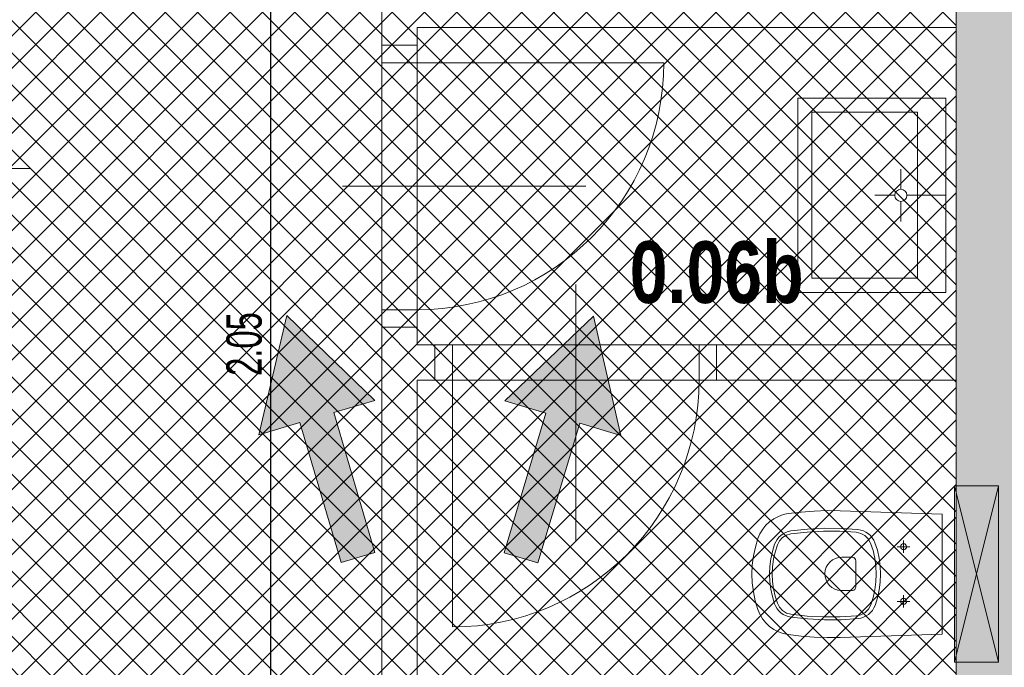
# Model space of a CAD drawing. Header units: millimetres. Extents: x -18538 to 31634, y -71765 to -43346.
# Tile 11 of 19: x 3769 to 6564, y -59081 to -57244. Entities that reach past the tile are written whole.
import ezdxf

# ---------------------------------------------------------------- set-up
doc = ezdxf.new("R2010")
doc.units = ezdxf.units.MM
doc.header["$PDMODE"] = 65
doc.linetypes.add('Cerchovana_1', pattern=[250, 150, -50, 0, -50])
doc.layers.add('XR$1$1.PP - SLEPY_1', color=7, linetype='Continuous', lineweight=25)
doc.layers.add('XR$3$SANACE_1', color=7, linetype='Continuous', lineweight=25)
doc.styles.add('Arial Black', font='Arial Black')
doc.styles.add('ARIALNARROW', font='ARIALN.TTF')
doc.dimstyles.new('DIMSTYLE_5', dxfattribs={"dimtxt": 100, "dimasz": 150, "dimexe": 0, "dimexo": 0, "dimgap": 50, "dimtad": 2, "dimlfac": 0.001, "dimrnd": 0.05, "dimzin": 4, "dimdsep": 46, "dimtxsty": 'ARIALNARROW', "dimblk1": 'ALL_ML_STRICH', "dimblk2": 'ALL_ML_STRICH', "dimsah": 1, "dimcen": 0, "dimclrd": 6, "dimclre": 6, "dimclrt": 6, "dimadec": 0, "dimazin": 0, "dimtfac": 1, "dimtdec": 0, "dimtix": 1, "dimtmove": 2, "dimatfit": 3, "dimfxl": 0, "dimtzin": 0, "dimlwd": 0, "dimlwe": 13, "dimarcsym": 0})

# ---------------------------------------------------------------- blocks, each defined once
blk = doc.blocks.new('KOMPLEXNÍ OBJEKT_5')
at = {"layer": 'XR$1$1.PP - SLEPY_1', "color": 251, "linetype": 'Continuous', "lineweight": 13}
for p, q in [((6397.2, -57466.9), (5977.2, -57466.9)), ((5977.2, -58017.7), (5977.2, -57466.9)), ((6397.2, -57466.9), (6397.2, -58017.7)), ((6317.2, -57506.9), (6017.2, -57506.9)), ((6017.2, -57506.9), (6017.2, -57977.7)), ((6317.2, -57977.7), (6317.2, -57506.9)), ((6270, -57725.1), (6270, -57668.4)), ((6252.8, -57742.3), (6196.1, -57742.3)), ((6287.1, -57742.3), (6397.2, -57742.3)), ((6270, -57759.5), (6270, -57816.2)), ((6017.2, -57977.7), (6317.2, -57977.7)), ((6397.2, -58017.7), (5977.2, -58017.7)), ((6397.2, -58017.7), (6053.1, -58017.7))]:
    blk.add_line(p, q, dxfattribs=at)
blk.add_arc((6270, -57742.3), 17.2, 270.0000000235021, 269.9999827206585, dxfattribs=at)
blk = doc.blocks.new('KOMPLEXNÍ OBJEKT_9')
at = {"layer": 'XR$1$1.PP - SLEPY_1', "color": 251, "linetype": 'Continuous', "lineweight": 13}
blk.add_line((6387.2, -58986.7), (6387.1, -58646.7), dxfattribs=at)
for points in [[(6387.1, -58646.7), (6097.9, -58637.2), (6061, -58636.7), (6024.1, -58637.9), (5987.3, -58640.7), (5950.6, -58645), (5936.3, -58648), (5922.5, -58653), (5909.5, -58659.7), (5897.6, -58668.2), (5887, -58678.2), (5877.8, -58689.6), (5870.2, -58702.1), (5864.5, -58715.5), (5857, -58740.2), (5851.6, -58765.4), (5848.3, -58791), (5847.2, -58816.7), (5847, -58816.2), (5848.1, -58841.9), (5851.4, -58867.5), (5856.8, -58892.7), (5864.3, -58917.3), (5870, -58930.9), (5877.5, -58943.5), (5886.7, -58954.9), (5897.4, -58965), (5909.4, -58973.6), (5922.4, -58980.4), (5936.2, -58985.3), (5950.6, -58988.4), (5987.3, -58992.7), (6024.1, -58995.5), (6061, -58996.6), (6097.9, -58996.2), (6387.2, -58986.7)], [(6277.6, -58747.8), (6280.9, -58747.1), (6283.6, -58745.2), (6285.5, -58742.4), (6286.1, -58739.2), (6285.4, -58735.9), (6283.6, -58733.1), (6280.8, -58731.2), (6277.5, -58730.5), (6274.2, -58731.2), (6271.4, -58733.1), (6269.5, -58735.9), (6268.9, -58739.2), (6269.5, -58742.5), (6271.4, -58745.3), (6274.2, -58747.1), (6277.5, -58747.8), (6277.6, -58747.8)], [(6277.5, -58756.8), (6277.5, -58739.2), (6277.5, -58721.5)], [(6259.9, -58739.2), (6277.5, -58739.2), (6295.1, -58739.2)], [(6277.5, -58911.8), (6277.5, -58894.2), (6277.5, -58876.5)], [(6259.9, -58894.2), (6277.5, -58894.2), (6295.1, -58894.2)], [(6277.6, -58902.8), (6280.9, -58902.1), (6283.6, -58900.2), (6285.5, -58897.4), (6286.1, -58894.2), (6285.4, -58890.9), (6283.6, -58888.1), (6280.8, -58886.2), (6277.5, -58885.5), (6274.2, -58886.2), (6271.4, -58888.1), (6269.5, -58890.9), (6268.9, -58894.2), (6269.5, -58897.5), (6271.4, -58900.3), (6274.2, -58902.1), (6277.5, -58902.8), (6277.6, -58902.8)]]:
    blk.add_lwpolyline(points, dxfattribs=at)
for points in [[(5957.5, -58938.8), (6005.1, -58944.1), (6052.9, -58946.5), (6100.8, -58946.1), (6148.6, -58942.8), (6156.5, -58941.5), (6164.1, -58939), (6171.3, -58935.6), (6178, -58931.1), (6184, -58925.7), (6189.1, -58919.6), (6193.4, -58912.8), (6196.6, -58905.5), (6203.4, -58883.8), (6208.3, -58861.7), (6211.2, -58839.2), (6212.2, -58816.6), (6211.1, -58793.9), (6208.1, -58771.4), (6203.2, -58749.3), (6196.3, -58727.7), (6193.1, -58720.4), (6188.8, -58713.6), (6183.7, -58707.5), (6177.7, -58702.2), (6171, -58697.7), (6163.8, -58694.3), (6156.2, -58691.9), (6148.3, -58690.5), (6100.6, -58687.3), (6052.8, -58686.9), (6005, -58689.3), (5957.5, -58694.5), (5949.9, -58696.1), (5942.5, -58698.8), (5935.6, -58702.4), (5929.3, -58706.9), (5923.6, -58712.2), (5918.7, -58718.3), (5914.7, -58725), (5911.6, -58732.1), (5905.4, -58752.7), (5900.8, -58773.8), (5898.1, -58795.2), (5897.2, -58816.7), (5898.1, -58838.2), (5900.9, -58859.6), (5905.4, -58880.7), (5911.6, -58901.3), (5914.7, -58908.4), (5918.7, -58915.1), (5923.6, -58921.2), (5929.3, -58926.5), (5935.7, -58931), (5942.6, -58934.6), (5949.9, -58937.2), (5957.5, -58938.8)], [(6143.8, -58935.2), (6156.8, -58932.2), (6168.4, -58925.6), (6177.8, -58916.1), (6184.3, -58904.4), (6191.2, -58883), (6196.2, -58861.2), (6199.2, -58839), (6200.2, -58816.6), (6199.1, -58794.2), (6196, -58772), (6191, -58750.1), (6184, -58728.9), (6177.5, -58717.2), (6168.1, -58707.7), (6156.5, -58701.2), (6143.5, -58698.1), (6097.1, -58695.2), (6050.6, -58694.9), (6004.2, -58697.4), (5958, -58702.5), (5945.4, -58706.1), (5934.3, -58712.9), (5925.4, -58722.5), (5919.4, -58734), (5913.2, -58754.2), (5908.8, -58774.8), (5906.1, -58795.7), (5905.2, -58816.7), (5906.1, -58837.7), (5908.8, -58858.6), (5913.3, -58879.2), (5919.4, -58899.3), (5925.4, -58910.9), (5934.3, -58920.5), (5945.4, -58927.3), (5958, -58930.8), (6004.3, -58936), (6050.8, -58938.4), (6097.3, -58938.2), (6143.8, -58935.2)], [(6142.3, -58779.1), (6141.6, -58775.3), (6139.4, -58772.1), (6136.2, -58769.9), (6132.3, -58769.1), (6102.4, -58769.1), (6093.2, -58769.8), (6084.4, -58772.3), (6076.1, -58776.5), (6068.9, -58782.2), (6062.9, -58789.2), (6058.3, -58797.2), (6055.5, -58806), (6054.4, -58815.1), (6055.1, -58824.3), (6057.6, -58833.2), (6061.8, -58841.4), (6067.5, -58848.7), (6074.5, -58854.7), (6082.5, -58859.2), (6091.3, -58862.1), (6100.4, -58863.1), (6102.4, -58863.1), (6132.3, -58863.1), (6136.2, -58862.4), (6139.4, -58860.2), (6141.6, -58857), (6142.3, -58853.1), (6142.3, -58779.1)]]:
    blk.add_lwpolyline(points, close=True, dxfattribs=at)
blk = doc.blocks.new('KOMPLEXNÍ OBJEKT_10')
at = {"layer": 'XR$1$1.PP - SLEPY_1', "color": 251, "linetype": 'Continuous', "lineweight": 13}
for p, q in [((6422.2, -59066.7), (6422.1, -58566.7)), ((6422.1, -58566.7), (6547.1, -58566.7)), ((6422.1, -58566.7), (6547.2, -59066.7)), ((6547.1, -58566.7), (6422.2, -59066.7)), ((6547.2, -59066.7), (6547.1, -58566.7)), ((6422.2, -59066.7), (6547.2, -59066.7))]:
    blk.add_line(p, q, dxfattribs=at)
blk = doc.blocks.new('KOMPLEXNÍ OBJEKT_18')
at = {"layer": 'XR$1$1.PP - SLEPY_1', "color": 138, "linetype": 'Continuous', "lineweight": 13}
for p, q in [((5347.2, -58723.2), (5347.2, -57995.3)), ((5747.2, -58166.7), (4947.2, -58166.7)), ((4997.2, -58966.7), (4997.2, -58166.7)), ((5697.2, -58166.7), (5697.2, -58266.7)), ((5747.2, -58266.7), (4947.2, -58266.7))]:
    blk.add_line(p, q, dxfattribs=at)
blk.add_arc((4997.2, -58266.7), 700, 270, 0, dxfattribs=at)
blk = doc.blocks.new('KOMPLEXNÍ OBJEKT_19')
at = {"layer": 'XR$1$1.PP - SLEPY_1', "color": 138, "linetype": 'Continuous', "lineweight": 13}
for p, q in [((4797.2, -58116.7), (4797.2, -57316.7)), ((4897.2, -58116.7), (4897.2, -57316.7)), ((5597.2, -57366.7), (4797.2, -57366.7)), ((5375.8, -57716.7), (4685.8, -57716.7)), ((4797.2, -58066.7), (4897.2, -58066.7))]:
    blk.add_line(p, q, dxfattribs=at)
blk.add_arc((4897.2, -57366.7), 700, 270, 0, dxfattribs=at)
blk = doc.blocks.new('KOMPLEXNÍ OBJEKT_25')
at = {"layer": 'XR$1$1.PP - SLEPY_1', "color": 138, "linetype": 'Continuous', "lineweight": 13}
for p, q in [((3562.2, -58066.7), (3562.2, -57266.7)), ((3662.2, -58066.7), (3662.2, -57266.7)), ((2862.2, -57316.7), (3662.2, -57316.7)), ((3083.6, -57666.7), (3798.1, -57666.7)), ((3662.2, -58016.7), (3562.2, -58016.7))]:
    blk.add_line(p, q, dxfattribs=at)
blk.add_arc((3562.2, -57316.7), 700, 180, 270, dxfattribs=at)
blk = doc.blocks.new('ALL_ML_STRICH')
at = {"color": 0, "linetype": 'ByBlock', "lineweight": -2}
for p, q in [((0, -0.5), (0, 0.5)), ((-0.3, -0.3), (0.3, 0.3)), ((-1, 0), (0.5, 0))]:
    blk.add_line(p, q, dxfattribs=at)
blk = doc.blocks.new('*D72')
at = {"layer": 'DEFPOINTS', "color": 6, "linetype": 'Continuous', "lineweight": 13}
for p in [(6427.2, -57146.7), (4481.6, -59216.7), (6427.2, -59216.7)]:
    blk.add_point(p, dxfattribs=at)
at = {"layer": 'XR$3$SANACE_1', "color": 6, "linetype": 'Continuous', "lineweight": -2}
for p, q in [((4481.6, -57146.7), (4481.6, -57146.7)), ((4481.6, -59216.7), (4481.6, -57146.7)), ((4481.6, -59216.7), (4481.6, -59216.7))]:
    blk.add_line(p, q, dxfattribs=at)
at = {"layer": 'XR$3$SANACE_1', "color": 6, "linetype": 'Continuous', "lineweight": 13, "xscale": 150, "yscale": 150, "zscale": 150}
for p, rotation in [((4481.6, -57146.7), 90), ((4481.6, -59216.7), 270)]:
    blk.add_blockref('ALL_ML_STRICH', p, dxfattribs=dict(at, rotation=rotation))
at = {"layer": 'XR$3$SANACE_1', "color": 6, "linetype": 'Continuous', "lineweight": 13, "insert": (4406.6, -58164.1), "char_height": 100, "width": 324.571, "attachment_point": 5, "rotation": 90, "style": 'ARIALNARROW'}
blk.add_mtext('\\W0.81;\\A1;{2.05}', dxfattribs=at)
blk = doc.blocks.new('KOMPLEXNÍ OBJEKT_55')
at = {"layer": 'XR$3$SANACE_1', "linetype": 'Continuous', "lineweight": 13}
blk.add_hatch(color=132, dxfattribs=at).paths.add_polyline_path([(5146, -58325), (5397.2, -58085.1), (5475.3, -58423.5), (5358.5, -58388.6), (5239.9, -58785.2), (5144.1, -58756.6), (5262.7, -58360)], flags=16)
at = {"layer": 'XR$3$SANACE_1', "color": 132, "linetype": 'Continuous', "lineweight": 13}
for p, q in [((5146, -58325), (5397.2, -58085.1)), ((5397.2, -58085.1), (5475.3, -58423.5)), ((5262.7, -58360), (5146, -58325)), ((5262.7, -58360), (5144.1, -58756.6)), ((5358.5, -58388.6), (5239.9, -58785.2)), ((5475.3, -58423.5), (5358.5, -58388.6)), ((5144.1, -58756.6), (5239.9, -58785.2))]:
    blk.add_line(p, q, dxfattribs=at)
blk = doc.blocks.new('KOMPLEXNÍ OBJEKT_56')
at = {"layer": 'XR$3$SANACE_1', "linetype": 'Continuous', "lineweight": 13}
blk.add_hatch(color=132, dxfattribs=at).paths.add_polyline_path([(4777.3, -58324.3), (4527.2, -58083.3), (4447.7, -58421.4), (4564.6, -58386.9), (4681.6, -58784.1), (4777.5, -58755.8), (4660.5, -58358.7)])
at = {"layer": 'XR$3$SANACE_1', "color": 132, "linetype": 'Continuous', "lineweight": 13}
for p, q in [((4527.2, -58083.3), (4447.7, -58421.4)), ((4777.3, -58324.3), (4527.2, -58083.3)), ((4660.5, -58358.7), (4777.3, -58324.3)), ((4660.5, -58358.7), (4777.5, -58755.8)), ((4447.7, -58421.4), (4564.6, -58386.9)), ((4564.6, -58386.9), (4681.6, -58784.1)), ((4777.5, -58755.8), (4681.6, -58784.1))]:
    blk.add_line(p, q, dxfattribs=at)

msp = doc.modelspace()

# ---------------------------------------------------------------- hatches: boundary and pattern name
at = {"layer": 'XR$3$SANACE_1', "linetype": 'Cerchovana_1', "lineweight": 13}
h = msp.add_hatch(dxfattribs=at)
h.set_pattern_fill('_RAFA_14', color=204, scale=50, style=0, pattern_type=2)
h.set_pattern_definition([(45, (0, 0), (-45.96194, 45.96194), []), (135, (0, 0), (-45.96194, -45.96194), [])])
h.paths.add_polyline_path([(312.151, -56546.677), (312.151, -55416.677), (612.151, -55416.677), (612.151, -58116.677), (1662.151, -58116.677), (1662.151, -55316.677), (1962.151, -55316.677), (1962.151, -56146.677), (1762.151, -56146.677), (1762.151, -57046.677), (1962.151, -57046.677), (1962.151, -59216.677), (6427.151, -59216.677), (6427.151, -57146.677), (8352.151, -57146.677), (8352.151, -54166.677), (3032.151, -54166.677), (3032.151, -53716.677), (2132.151, -53716.677), (2132.151, -54166.677), (1622.151, -54166.677), (1622.151, -53566.677), (722.151, -53566.677), (722.151, -54166.677), (122.151, -54166.677), (122.151, -53566.677), (-777.849, -53566.677), (-777.849, -54266.677), (-1077.849, -54266.677), (-1077.849, -54166.677), (-4527.849, -54166.677), (-4527.849, -54966.677), (-4827.849, -54966.677), (-4827.849, -54166.677), (-11507.849, -54166.677), (-11507.849, -57146.677), (-4827.849, -57146.677), (-4827.849, -55966.677), (-4527.849, -55966.677), (-4527.849, -57146.677), (-1077.849, -57146.677), (-1077.849, -55366.677), (-777.849, -55366.677), (-777.849, -56546.677)], flags=0)
at = {"layer": 'XR$3$SANACE_1', "linetype": 'Continuous', "lineweight": 13}
msp.add_hatch(color=161, dxfattribs=at).paths.add_polyline_path([(6427.151, -57146.677), (6427.151, -59216.677), (-1227.849, -59216.677), (-1227.849, -59666.677), (6877.151, -59666.677), (6877.151, -57596.677), (8802.151, -57596.677), (8802.151, -57146.677), (8352.151, -57146.677)])

# ---------------------------------------------------------------- linework, layer by layer
at = {"layer": 'XR$1$1.PP - SLEPY_1', "color": 138, "linetype": 'Continuous', "lineweight": 13}
for p, q in [((4797.166, -57316.677), (4797.166, -57166.677)), ((6427.151, -58166.677), (6427.151, -57146.677)), ((4897.166, -57316.677), (4897.166, -57266.677)), ((4897.166, -57266.677), (6427.151, -57266.677)), ((4797.166, -57316.677), (4897.166, -57316.677)), ((4897.166, -58116.677), (4797.166, -58116.677)), ((4797.166, -58116.677), (4797.166, -59216.677)), ((4897.166, -58166.677), (4897.166, -58116.677)), ((4897.166, -58166.677), (4947.166, -58166.677)), ((4947.166, -58266.677), (4947.166, -58166.677)), ((5747.166, -58266.677), (5747.166, -58166.677)), ((5747.166, -58166.677), (6427.151, -58166.677)), ((6427.151, -59216.677), (6427.151, -58166.677)), ((4897.166, -58266.677), (4947.166, -58266.677)), ((4897.166, -58266.677), (4897.166, -59216.677)), ((5747.166, -58266.677), (6427.151, -58266.677))]:
    msp.add_line(p, q, dxfattribs=at)

# ---------------------------------------------------------------- block references
for name in ['KOMPLEXNÍ OBJEKT_25', 'KOMPLEXNÍ OBJEKT_19', 'KOMPLEXNÍ OBJEKT_18']:
    msp.add_blockref(name, (0, 0), dxfattribs=at)
at = {"layer": 'XR$1$1.PP - SLEPY_1', "color": 251, "linetype": 'Continuous', "lineweight": 13}
for name in ['KOMPLEXNÍ OBJEKT_5', 'KOMPLEXNÍ OBJEKT_10', 'KOMPLEXNÍ OBJEKT_9']:
    msp.add_blockref(name, (0, 0), dxfattribs=at)
at = {"layer": 'XR$3$SANACE_1', "color": 132, "linetype": 'Continuous', "lineweight": 13}
for name in ['KOMPLEXNÍ OBJEKT_56', 'KOMPLEXNÍ OBJEKT_55']:
    msp.add_blockref(name, (0, 0), dxfattribs=at)

# ---------------------------------------------------------------- texts
at = {"layer": 'XR$1$1.PP - SLEPY_1', "color": 138, "linetype": 'Continuous', "lineweight": 35, "insert": (5500.402, -58050.308), "char_height": 175, "width": 570.04245, "attachment_point": 7, "style": 'Arial Black'}
msp.add_mtext('\\W0.69;0.06b', dxfattribs=at)

# ---------------------------------------------------------------- dimensions: what is measured, and where the dimension line sits
at = {"layer": 'XR$3$SANACE_1', "color": 6, "linetype": 'Continuous', "lineweight": 13}
dim = msp.add_linear_dim(base=(4481.61, -57146.677), p1=(4481.61, -59216.677), p2=(4481.61, -57146.677), angle=90, dimstyle='DIMSTYLE_5', override={"dimpost": '<>', "dimclrd": 6, "dimclre": 6, "dimclrt": 6, "dimlwd": 0, "dimlwe": 13}, dxfattribs=at)
dim.commit()
dim.dimension.update_dxf_attribs({"geometry": '*D72', "text_midpoint": (4406.61, -58164.077), "dimtype": 160})

doc.saveas('drawing.dxf')
